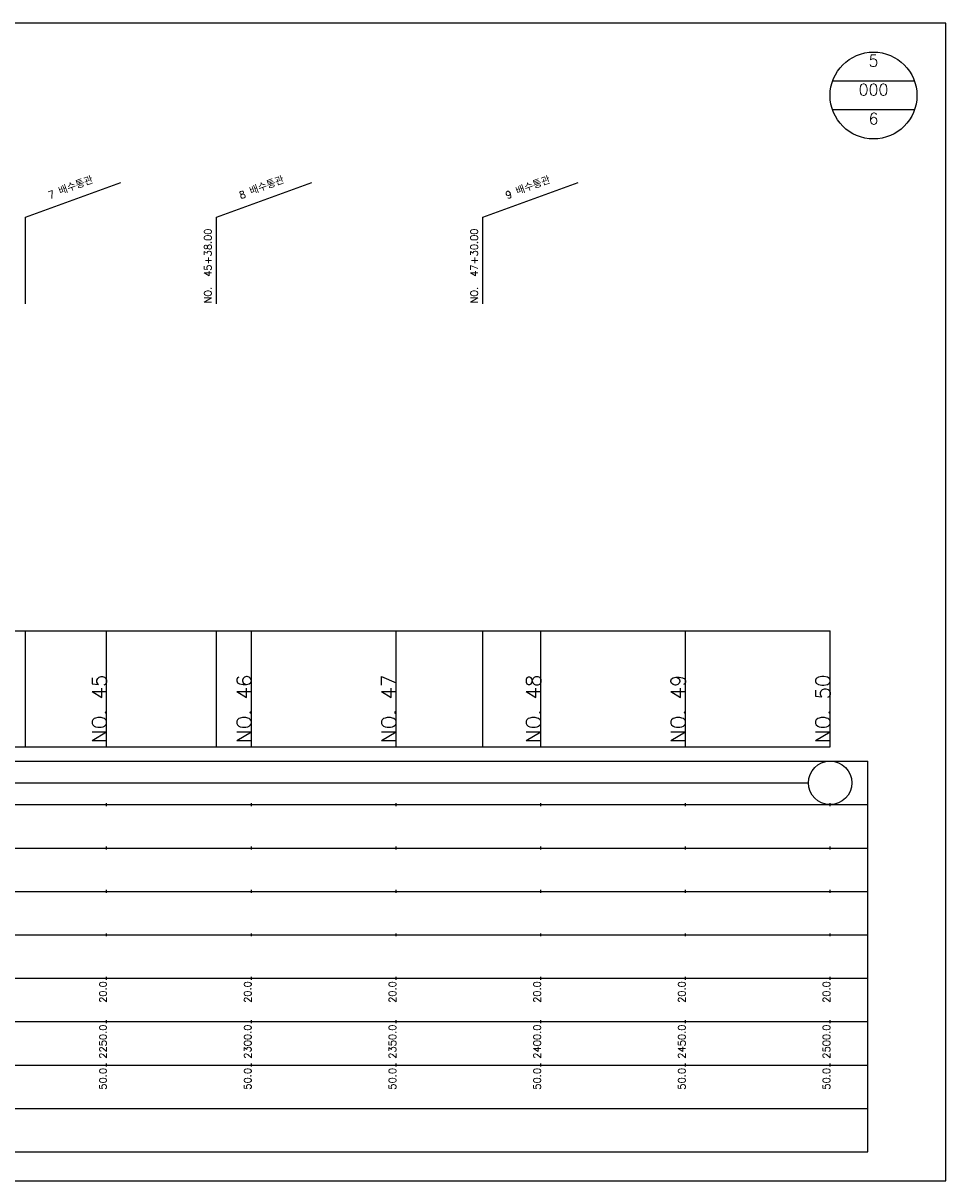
# Model space of a CAD drawing. Extents: x -2 to 685, y -2 to 2374.
# Tile 10 of 10: x 331 to 650, y 1974 to 2374. Entities that reach past the tile are written whole.
import ezdxf
from ezdxf.enums import TextEntityAlignment as Align

# ---------------------------------------------------------------- set-up
doc = ezdxf.new("R2010")
doc.units = 0
doc.header["$LTSCALE"] = 5
for name, color, linetype in [('BOX', 5, 'CONTINUOUS'), ('DT1', 3, 'CONTINUOUS'), ('DT2', 6, 'CONTINUOUS'), ('LT1', 4, 'CONTINUOUS'), ('ST1', 7, 'CONTINUOUS')]:
    doc.layers.add(name, color=color, linetype=linetype)
doc.styles.add('GHS', font='ROMANS.shx', dxfattribs={"bigfont": 'GHS.shx'})

msp = doc.modelspace()

# ---------------------------------------------------------------- linework, layer by layer
at = {"layer": 'BOX'}
msp.add_lwpolyline([(50, 1974), (650, 1974), (650, 2374), (50, 2374), (50, 1974)], dxfattribs=at)
at = {"layer": 'DT1'}
for p, q in [((360, 2149.41), (360, 2150.41)), ((410, 2149.41), (410, 2150.41)), ((460, 2149.41), (460, 2150.41)), ((510, 2149.41), (510, 2150.41)), ((560, 2149.41), (560, 2150.41)), ((610, 2149.41), (610, 2150.41))]:
    msp.add_line(p, q, dxfattribs=at)
at = {"layer": 'LT1', "linetype": 'CONTINUOUS'}
for p, q in [((332, 2307), (364.89, 2318.97)), ((398, 2307), (430.89, 2318.97)), ((490, 2307), (522.89, 2318.97)), ((332, 2277), (332, 2307)), ((398, 2277), (398, 2307)), ((490, 2277), (490, 2307))]:
    msp.add_line(p, q, dxfattribs=at)
at = {"layer": 'LT1'}
for p, q in [((332, 2124), (332, 2164)), ((360, 2124), (360, 2164)), ((398, 2124), (398, 2164)), ((410, 2124), (410, 2164)), ((460, 2124), (460, 2164)), ((490, 2124), (490, 2164)), ((510, 2124), (510, 2164)), ((560, 2124), (560, 2164)), ((610, 2124), (610, 2164)), ((110, 2124), (610, 2124)), ((360, 2103.5), (360, 2104.5)), ((410, 2103.5), (410, 2104.5)), ((460, 2103.5), (460, 2104.5)), ((510, 2103.5), (510, 2104.5)), ((560, 2103.5), (560, 2104.5)), ((610, 2103.5), (610, 2104.5)), ((360, 2088.5), (360, 2089.5)), ((410, 2088.5), (410, 2089.5)), ((460, 2088.5), (460, 2089.5)), ((510, 2088.5), (510, 2089.5)), ((560, 2088.5), (560, 2089.5)), ((610, 2088.5), (610, 2089.5)), ((360, 2073.5), (360, 2074.5)), ((410, 2073.5), (410, 2074.5)), ((460, 2073.5), (460, 2074.5)), ((510, 2073.5), (510, 2074.5)), ((560, 2073.5), (560, 2074.5)), ((610, 2073.5), (610, 2074.5)), ((360, 2058.5), (360, 2059.5)), ((410, 2058.5), (410, 2059.5)), ((460, 2058.5), (460, 2059.5)), ((510, 2058.5), (510, 2059.5)), ((560, 2058.5), (560, 2059.5)), ((610, 2058.5), (610, 2059.5)), ((360, 2043.5), (360, 2044.5)), ((410, 2043.5), (410, 2044.5)), ((460, 2043.5), (460, 2044.5)), ((510, 2043.5), (510, 2044.5)), ((560, 2043.5), (560, 2044.5)), ((610, 2043.5), (610, 2044.5)), ((360, 2028.5), (360, 2029.5)), ((410, 2028.5), (410, 2029.5)), ((460, 2028.5), (460, 2029.5)), ((510, 2028.5), (510, 2029.5)), ((560, 2028.5), (560, 2029.5)), ((610, 2028.5), (610, 2029.5)), ((360, 2013.5), (360, 2014.5)), ((410, 2013.5), (410, 2014.5)), ((460, 2013.5), (460, 2014.5)), ((510, 2013.5), (510, 2014.5)), ((560, 2013.5), (560, 2014.5)), ((610, 2013.5), (610, 2014.5))]:
    msp.add_line(p, q, dxfattribs=at)
msp.add_lwpolyline([(110, 2164), (160, 2164), (210, 2164), (260, 2164), (310, 2164), (360, 2164), (410, 2164), (460, 2164), (510, 2164), (560, 2164), (610, 2164)], dxfattribs=at)
at = {"layer": 'ST1', "linetype": 'CONTINUOUS'}
for p, q in [((639.14, 2354), (610.86, 2354)), ((639.14, 2344), (610.86, 2344)), ((117.5, 2111.5), (602.5, 2111.5))]:
    msp.add_line(p, q, dxfattribs=at)
at = {"layer": 'ST1'}
for p, q in [((80, 2119), (623, 2119)), ((623, 1984), (623, 2119)), ((87.5, 2104), (623, 2104)), ((80, 2089), (623, 2089)), ((87.5, 2074), (623, 2074)), ((80, 2059), (623, 2059)), ((80, 2044), (623, 2044)), ((80, 2029), (623, 2029)), ((80, 2014), (623, 2014)), ((80, 1999), (623, 1999)), ((80, 1984), (623, 1984))]:
    msp.add_line(p, q, dxfattribs=at)
at = {"layer": 'ST1', "linetype": 'CONTINUOUS'}
for centre, radius in [((625, 2349), 15), ((610, 2111.5), 7.5)]:
    msp.add_circle(centre, radius, dxfattribs=at)

# ---------------------------------------------------------------- texts
at = {"layer": 'DT1', "linetype": 'CONTINUOUS', "style": 'GHS'}
for s, p in [('7 배수통관', (348, 2315.99)), ('8 배수통관', (414, 2315.99)), ('9 배수통관', (506, 2315.99))]:
    msp.add_text(s, height=2.5, rotation=20, dxfattribs=at).set_placement(p, align=Align.CENTER)
for s, p in [('NO.  45+38.00', (396.25, 2277.12)), ('NO.  47+30.00', (488.25, 2277.12))]:
    msp.add_text(s, height=2.5, rotation=90, dxfattribs=at).set_placement(p)
at = {"layer": 'DT1', "style": 'GHS'}
for s, height, p in [('NO. 45', 5, (360, 2148.91)), ('NO. 46', 5, (410, 2148.91)), ('NO. 47', 5, (460, 2148.91)), ('NO. 48', 5, (510, 2148.91)), ('NO. 49', 5, (560, 2148.91)), ('NO. 50', 5, (610, 2148.91)), (' 20.0', 2.5, (360, 2043)), (' 20.0', 2.5, (410, 2043)), (' 20.0', 2.5, (460, 2043)), (' 20.0', 2.5, (510, 2043)), (' 20.0', 2.5, (560, 2043)), (' 20.0', 2.5, (610, 2043)), ('  2250.0', 2.5, (360, 2028)), ('  2300.0', 2.5, (410, 2028)), ('  2350.0', 2.5, (460, 2028)), ('  2400.0', 2.5, (510, 2028)), ('  2450.0', 2.5, (560, 2028)), ('  2500.0', 2.5, (610, 2028)), ('  50.0', 2.5, (360, 2013)), ('  50.0', 2.5, (410, 2013)), ('  50.0', 2.5, (460, 2013)), ('  50.0', 2.5, (510, 2013)), ('  50.0', 2.5, (560, 2013)), ('  50.0', 2.5, (610, 2013))]:
    msp.add_text(s, height=height, rotation=90, dxfattribs=at).set_placement(p, align=Align.RIGHT)
at = {"layer": 'DT2', "linetype": 'CONTINUOUS', "style": 'GHS'}
for s, p in [('5', (625, 2359)), ('000', (625, 2349)), ('6', (625, 2339))]:
    msp.add_text(s, height=4, dxfattribs=at).set_placement(p, align=Align.CENTER)

doc.saveas('drawing.dxf')
